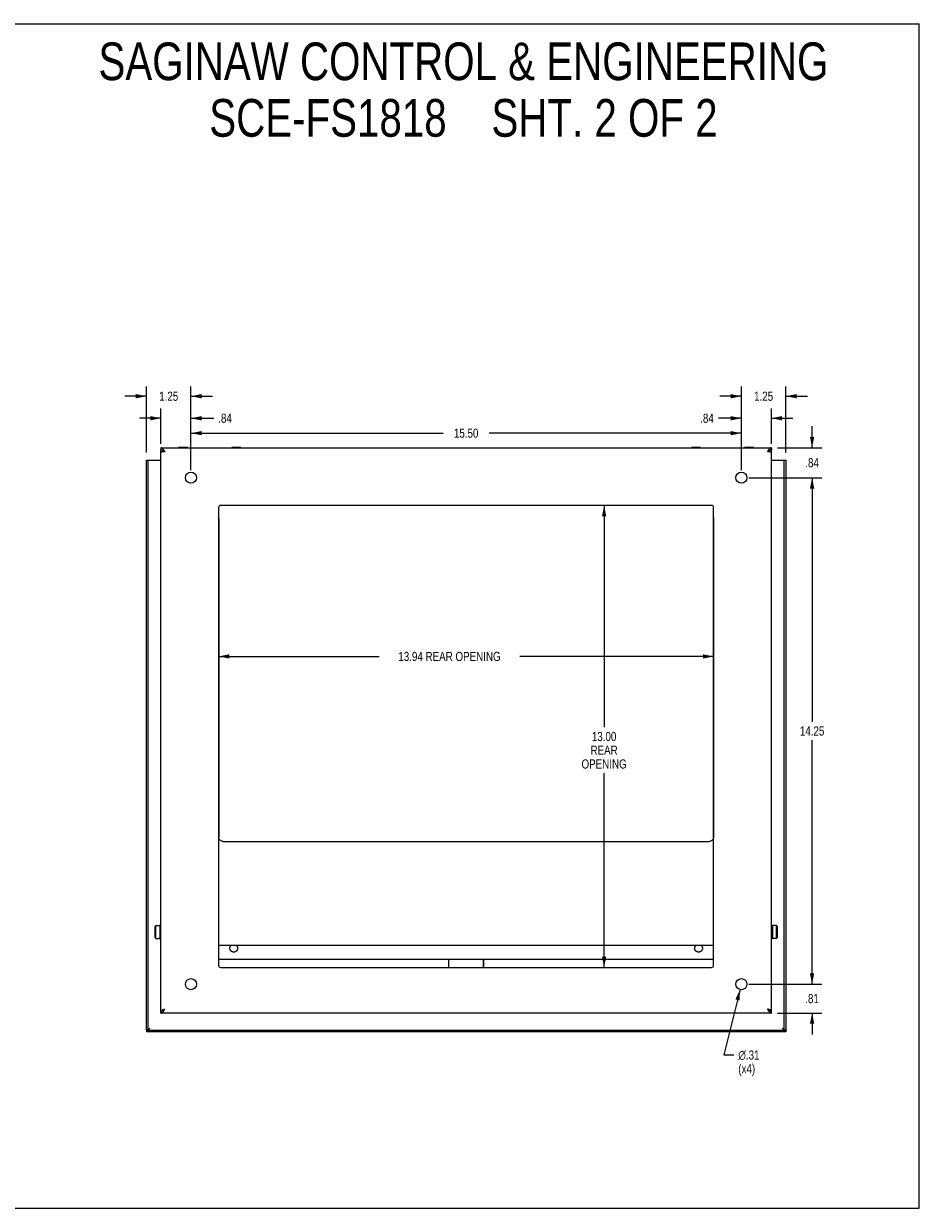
# Model space of a CAD drawing. Header units: inches. Extents: x 0 to 51.5, y 0 to 33.3.
# Tile 3 of 3: x 26.3 to 51.5, y 0 to 33.3. Entities that reach past the tile are written whole.
import ezdxf

# ---------------------------------------------------------------- set-up
doc = ezdxf.new("R2010")
doc.units = ezdxf.units.IN
doc.header["$LTSCALE"] = 2.833333
doc.header["$MEASUREMENT"] = 0
doc.layers.get('0').update_dxf_attribs({"linetype": 'CONTINUOUS'})
doc.layers.add('02___PRT_ALL_AXES', color=7, linetype='CONTINUOUS')
doc.layers.add('DIMENSIONS', color=7, linetype='CONTINUOUS')
doc.styles.get("Standard").update_dxf_attribs({"font": 'txt', "width": 0.8})
doc.styles.add('TEXTSTYLE_1', font='gdt', dxfattribs={"width": 0.8})
doc.dimstyles.new('DIMSTYLE_1', dxfattribs={"dimtxt": 0.257576, "dimasz": 0.30303, "dimexe": 0.09, "dimexo": 0.07, "dimgap": 0.0425, "dimtad": 0, "dimtih": 1, "dimtoh": 1, "dimzin": 4, "dimdsep": 46, "dimtxsty": 'Standard', "dimblk": '_FILLED', "dimblk1": '_FILLED', "dimblk2": '_FILLED', "dimcen": 0.09, "dimadec": 0, "dimazin": 0, "dimtfac": 1, "dimtofl": 0, "dimtmove": 0, "dimatfit": 3, "dimldrblk": '_FILLED', "dimfxl": 0, "dimtolj": 1, "dimtzin": 4, "dimarcsym": 0})
doc.dimstyles.new('DIMSTYLE_2', dxfattribs={"dimtxt": 0.257576, "dimasz": 0.30303, "dimexe": 0.09, "dimexo": 0.07, "dimgap": 0.09, "dimtad": 0, "dimtih": 1, "dimtoh": 1, "dimzin": 4, "dimdsep": 46, "dimtxsty": 'Standard', "dimblk": '_FILLED', "dimblk1": '_FILLED', "dimblk2": '_FILLED', "dimcen": 0.09, "dimadec": 0, "dimazin": 0, "dimtfac": 1, "dimtofl": 0, "dimtmove": 0, "dimatfit": 3, "dimldrblk": '_FILLED', "dimfxl": 0, "dimtolj": 1, "dimtzin": 4, "dimarcsym": 0})

# ---------------------------------------------------------------- blocks, each defined once
blk = doc.blocks.new('_FILLED')
at = {"color": 0, "linetype": 'ByBlock'}
blk.add_solid([(0, 0), (-1, 0.2), (-1, -0.2)], dxfattribs=at)
blk = doc.blocks.new('*D3')
at = {"layer": 'DIMENSIONS', "color": 2, "linetype": 'Continuous'}
for p, q in [((31.006, 20.769), (31.006, 22.084)), ((46.506, 20.769), (46.506, 22.084)), ((31.006, 21.811), (38.112, 21.811)), ((46.506, 21.811), (39.399, 21.811))]:
    blk.add_line(p, q, dxfattribs=at)
at = {"layer": 'DIMENSIONS', "color": 2, "linetype": 'Continuous', "xscale": 0.303030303, "yscale": 0.303030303, "zscale": 0.303030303, "rotation": 180}
blk.add_blockref('_FILLED', (31.006, 21.811), dxfattribs=at)
at = {"layer": 'DIMENSIONS', "color": 2, "linetype": 'Continuous', "xscale": 0.303030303, "yscale": 0.303030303, "zscale": 0.303030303}
blk.add_blockref('_FILLED', (46.506, 21.811), dxfattribs=at)
at = {"layer": 'DIMENSIONS', "color": 2, "linetype": 'Continuous', "insert": (38.756, 21.94), "char_height": 0.2576, "width": 1.0303, "attachment_point": 2, "line_spacing_factor": 0.9}
blk.add_mtext('15.50', dxfattribs=at)
blk = doc.blocks.new('*D4')
at = {"layer": 'DIMENSIONS', "color": 2, "linetype": 'Continuous'}
for p, q in [((46.506, 20.769), (46.506, 23.124)), ((47.756, 21.263), (47.756, 23.124)), ((46.506, 22.851), (45.899, 22.851)), ((47.756, 22.851), (48.362, 22.851))]:
    blk.add_line(p, q, dxfattribs=at)
at = {"layer": 'DIMENSIONS', "color": 2, "linetype": 'Continuous', "xscale": 0.303030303, "yscale": 0.303030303, "zscale": 0.303030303}
blk.add_blockref('_FILLED', (46.506, 22.851), dxfattribs=at)
at = {"layer": 'DIMENSIONS', "color": 2, "linetype": 'Continuous', "xscale": 0.303030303, "yscale": 0.303030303, "zscale": 0.303030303, "rotation": 180}
blk.add_blockref('_FILLED', (47.756, 22.851), dxfattribs=at)
at = {"layer": 'DIMENSIONS', "color": 2, "linetype": 'Continuous', "insert": (47.131, 22.98), "char_height": 0.2576, "width": 0.82424, "attachment_point": 2, "line_spacing_factor": 0.9}
blk.add_mtext('1.25', dxfattribs=at)
blk = doc.blocks.new('*D5')
at = {"layer": 'DIMENSIONS', "color": 2, "linetype": 'Continuous'}
for p, q in [((46.506, 20.769), (46.506, 22.504)), ((47.349, 21.513), (47.349, 22.504)), ((46.506, 22.231), (45.857, 22.231)), ((47.349, 22.231), (47.955, 22.231))]:
    blk.add_line(p, q, dxfattribs=at)
at = {"layer": 'DIMENSIONS', "color": 2, "linetype": 'Continuous', "xscale": 0.303030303, "yscale": 0.303030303, "zscale": 0.303030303}
blk.add_blockref('_FILLED', (46.506, 22.231), dxfattribs=at)
at = {"layer": 'DIMENSIONS', "color": 2, "linetype": 'Continuous', "xscale": 0.303030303, "yscale": 0.303030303, "zscale": 0.303030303, "rotation": 180}
blk.add_blockref('_FILLED', (47.349, 22.231), dxfattribs=at)
at = {"layer": 'DIMENSIONS', "color": 2, "linetype": 'Continuous', "insert": (45.728, 22.36), "char_height": 0.2576, "width": 0.61818, "attachment_point": 3, "line_spacing_factor": 0.9}
blk.add_mtext('.84', dxfattribs=at)
blk = doc.blocks.new('*D6')
at = {"layer": 'DIMENSIONS', "color": 2, "linetype": 'Continuous'}
for p, q in [((30.162, 21.513), (30.162, 22.504)), ((31.006, 20.769), (31.006, 22.504)), ((30.162, 22.231), (29.556, 22.231)), ((31.006, 22.231), (31.647, 22.231))]:
    blk.add_line(p, q, dxfattribs=at)
at = {"layer": 'DIMENSIONS', "color": 2, "linetype": 'Continuous', "xscale": 0.303030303, "yscale": 0.303030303, "zscale": 0.303030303}
blk.add_blockref('_FILLED', (30.162, 22.231), dxfattribs=at)
at = {"layer": 'DIMENSIONS', "color": 2, "linetype": 'Continuous', "xscale": 0.303030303, "yscale": 0.303030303, "zscale": 0.303030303, "rotation": 180}
blk.add_blockref('_FILLED', (31.006, 22.231), dxfattribs=at)
at = {"layer": 'DIMENSIONS', "color": 2, "linetype": 'Continuous', "insert": (31.776, 22.36), "char_height": 0.2576, "width": 0.61818, "attachment_point": 1, "line_spacing_factor": 0.9}
blk.add_mtext('.84', dxfattribs=at)
blk = doc.blocks.new('*D7')
at = {"layer": 'DIMENSIONS', "color": 2, "linetype": 'Continuous'}
for p, q in [((29.756, 21.263), (29.756, 23.124)), ((31.006, 20.769), (31.006, 23.124)), ((29.756, 22.851), (29.149, 22.851)), ((31.006, 22.851), (31.612, 22.851))]:
    blk.add_line(p, q, dxfattribs=at)
at = {"layer": 'DIMENSIONS', "color": 2, "linetype": 'Continuous', "xscale": 0.303030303, "yscale": 0.303030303, "zscale": 0.303030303}
blk.add_blockref('_FILLED', (29.756, 22.851), dxfattribs=at)
at = {"layer": 'DIMENSIONS', "color": 2, "linetype": 'Continuous', "xscale": 0.303030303, "yscale": 0.303030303, "zscale": 0.303030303, "rotation": 180}
blk.add_blockref('_FILLED', (31.006, 22.851), dxfattribs=at)
at = {"layer": 'DIMENSIONS', "color": 2, "linetype": 'Continuous', "insert": (30.381, 22.98), "char_height": 0.2576, "width": 0.82424, "attachment_point": 2, "line_spacing_factor": 0.9}
blk.add_mtext('1.25', dxfattribs=at)
blk = doc.blocks.new('*D8')
at = {"layer": 'DIMENSIONS', "color": 2, "linetype": 'Continuous'}
for p, q in [((48.496, 21.401), (48.496, 22.007)), ((47.521, 21.401), (48.769, 21.401)), ((46.718, 20.557), (48.769, 20.557)), ((48.496, 20.557), (48.496, 19.951))]:
    blk.add_line(p, q, dxfattribs=at)
at = {"layer": 'DIMENSIONS', "color": 2, "linetype": 'Continuous', "xscale": 0.303030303, "yscale": 0.303030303, "zscale": 0.303030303}
for p, rotation in [((48.496, 21.401), 270), ((48.496, 20.557), 90)]:
    blk.add_blockref('_FILLED', p, dxfattribs=dict(at, rotation=rotation))
at = {"layer": 'DIMENSIONS', "color": 2, "linetype": 'Continuous', "insert": (48.496, 21.108), "char_height": 0.2576, "width": 0.61818, "attachment_point": 2, "line_spacing_factor": 0.9}
blk.add_mtext('.84', dxfattribs=at)
blk = doc.blocks.new('*D9')
at = {"layer": 'DIMENSIONS', "color": 2, "linetype": 'Continuous'}
for p, q in [((46.718, 20.557), (48.769, 20.557)), ((48.496, 20.557), (48.496, 13.69)), ((48.496, 6.307), (48.496, 13.175)), ((46.718, 6.307), (48.769, 6.307))]:
    blk.add_line(p, q, dxfattribs=at)
at = {"layer": 'DIMENSIONS', "color": 2, "linetype": 'Continuous', "xscale": 0.303030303, "yscale": 0.303030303, "zscale": 0.303030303}
for p, rotation in [((48.496, 20.557), 90), ((48.496, 6.307), 270)]:
    blk.add_blockref('_FILLED', p, dxfattribs=dict(at, rotation=rotation))
at = {"layer": 'DIMENSIONS', "color": 2, "linetype": 'Continuous', "insert": (48.496, 13.561), "char_height": 0.2576, "width": 1.0303, "attachment_point": 2, "line_spacing_factor": 0.9}
blk.add_mtext('14.25', dxfattribs=at)
blk = doc.blocks.new('*D10')
at = {"layer": 'DIMENSIONS', "color": 2, "linetype": 'Continuous'}
for p, q in [((48.496, 6.307), (48.496, 6.913)), ((46.718, 6.307), (48.769, 6.307)), ((47.521, 5.495), (48.769, 5.495)), ((48.496, 5.495), (48.496, 4.889))]:
    blk.add_line(p, q, dxfattribs=at)
at = {"layer": 'DIMENSIONS', "color": 2, "linetype": 'Continuous', "xscale": 0.303030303, "yscale": 0.303030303, "zscale": 0.303030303}
for p, rotation in [((48.496, 6.307), 270), ((48.496, 5.495), 90)]:
    blk.add_blockref('_FILLED', p, dxfattribs=dict(at, rotation=rotation))
at = {"layer": 'DIMENSIONS', "color": 2, "linetype": 'Continuous', "insert": (48.496, 6.03), "char_height": 0.2576, "width": 0.61818, "attachment_point": 2, "line_spacing_factor": 0.9}
blk.add_mtext('.81', dxfattribs=at)
blk = doc.blocks.new('*D11')
at = {"layer": 'DIMENSIONS', "color": 2, "linetype": 'Continuous'}
for p, q in [((31.787, 15.529), (36.303, 15.529)), ((45.724, 15.529), (40.269, 15.529))]:
    blk.add_line(p, q, dxfattribs=at)
at = {"layer": 'DIMENSIONS', "color": 2, "linetype": 'Continuous', "xscale": 0.303030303, "yscale": 0.303030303, "zscale": 0.303030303, "rotation": 180}
blk.add_blockref('_FILLED', (31.787, 15.529), dxfattribs=at)
at = {"layer": 'DIMENSIONS', "color": 2, "linetype": 'Continuous', "xscale": 0.303030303, "yscale": 0.303030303, "zscale": 0.303030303}
blk.add_blockref('_FILLED', (45.724, 15.529), dxfattribs=at)
at = {"layer": 'DIMENSIONS', "color": 2, "linetype": 'Continuous', "insert": (38.286, 15.658), "char_height": 0.25758, "width": 3.70909, "attachment_point": 2, "line_spacing_factor": 0.9}
blk.add_mtext('13.94 REAR OPENING', dxfattribs=at)
blk = doc.blocks.new('*D12')
at = {"layer": 'DIMENSIONS', "color": 2, "linetype": 'Continuous'}
for p, q in [((42.64, 19.776), (42.64, 13.534)), ((42.64, 6.776), (42.64, 12.246))]:
    blk.add_line(p, q, dxfattribs=at)
at = {"layer": 'DIMENSIONS', "color": 2, "linetype": 'Continuous', "xscale": 0.303030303, "yscale": 0.303030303, "zscale": 0.303030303}
for p, rotation in [((42.64, 19.776), 90), ((42.64, 6.776), 270)]:
    blk.add_blockref('_FILLED', p, dxfattribs=dict(at, rotation=rotation))
at = {"layer": 'DIMENSIONS', "color": 2, "linetype": 'Continuous', "insert": (42.64, 13.405), "char_height": 0.2576, "width": 1.44242, "attachment_point": 2, "line_spacing_factor": 0.9}
blk.add_mtext('13.00\\PREAR\\POPENING', dxfattribs=at)
blk = doc.blocks.new('*D13')
at = {"layer": 'DIMENSIONS', "color": 2, "linetype": 'Continuous'}
for p, q in [((46.468, 6.156), (46.012, 4.314)), ((46.012, 4.314), (46.29, 4.314))]:
    blk.add_line(p, q, dxfattribs=at)
at = {"layer": 'DIMENSIONS', "color": 2, "linetype": 'Continuous', "xscale": 0.303030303, "yscale": 0.303030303, "zscale": 0.303030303, "rotation": 76.09166487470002}
blk.add_blockref('_FILLED', (46.468, 6.156), dxfattribs=at)
at = {"layer": 'DIMENSIONS', "color": 2, "linetype": 'Continuous', "insert": (46.419, 4.443), "char_height": 0.25758, "width": 0.96162, "attachment_point": 1, "line_spacing_factor": 0.9, "style": 'TEXTSTYLE_1'}
blk.add_mtext('{\\Fgdt;n}\\Ftxt;.31\\P(x4)', dxfattribs=at)

msp = doc.modelspace()

# ---------------------------------------------------------------- linework, layer by layer
at = {"color": 7, "linetype": 'Continuous'}
for p, q in [((0, 33.333), (51.515, 33.333)), ((51.515, 0), (51.515, 33.333)), ((30.162, 21.401), (30.162, 21.341)), ((30.659, 21.405), (30.659, 21.401)), ((30.915, 21.405), (30.659, 21.405)), ((30.915, 21.405), (30.915, 21.401)), ((32.159, 21.405), (32.159, 21.401)), ((32.415, 21.405), (32.159, 21.405)), ((32.415, 21.405), (32.415, 21.401)), ((45.096, 21.405), (45.096, 21.401)), ((45.352, 21.405), (45.096, 21.405)), ((45.352, 21.405), (45.352, 21.401)), ((46.596, 21.405), (46.596, 21.401)), ((46.852, 21.405), (46.596, 21.405)), ((46.852, 21.405), (46.852, 21.401)), ((47.349, 21.401), (47.349, 21.341)), ((29.756, 21.051), (30.162, 21.051)), ((29.804, 5.021), (29.804, 21.051)), ((30.222, 21.324), (30.222, 21.285)), ((30.251, 21.305), (30.248, 21.308)), ((30.255, 21.303), (30.251, 21.305)), ((30.258, 21.3), (30.255, 21.303)), ((30.263, 21.297), (30.258, 21.3)), ((30.274, 21.289), (30.263, 21.297)), ((47.248, 21.297), (47.237, 21.289)), ((47.253, 21.3), (47.248, 21.297)), ((47.257, 21.303), (47.253, 21.3)), ((47.26, 21.305), (47.257, 21.303)), ((47.289, 21.285), (47.289, 21.324)), ((47.349, 21.051), (47.756, 21.051)), ((47.708, 5.021), (47.708, 21.051)), ((31.79, 19.398), (31.787, 19.436)), ((31.79, 19.398), (31.79, 10.448)), ((45.724, 19.436), (45.721, 19.398)), ((45.721, 19.398), (45.721, 10.448)), ((31.915, 10.323), (45.596, 10.323)), ((30.002, 7.941), (30.022, 7.961)), ((30.002, 7.61), (30.002, 7.941)), ((30.022, 7.59), (30.022, 7.961)), ((30.134, 7.941), (30.134, 7.61)), ((47.377, 7.941), (47.377, 7.61)), ((47.509, 7.941), (47.489, 7.961)), ((47.489, 7.961), (47.489, 7.59)), ((47.509, 7.941), (47.509, 7.61)), ((30.002, 7.61), (30.022, 7.59)), ((45.724, 7.398), (31.787, 7.398)), ((47.509, 7.61), (47.489, 7.59)), ((38.256, 7.005), (38.256, 6.776)), ((38.263, 7.005), (38.263, 6.776)), ((39.248, 6.776), (39.248, 7.005)), ((39.256, 6.776), (39.256, 7.005)), ((30.162, 5.495), (30.162, 5.555)), ((30.251, 5.59), (30.255, 5.593)), ((30.255, 5.593), (30.258, 5.595)), ((30.257, 5.596), (30.26, 5.598)), ((30.258, 5.595), (30.263, 5.599)), ((30.26, 5.598), (30.263, 5.6)), ((30.263, 5.599), (30.274, 5.607)), ((30.263, 5.6), (30.266, 5.602)), ((30.266, 5.602), (30.271, 5.605)), ((30.271, 5.605), (30.274, 5.607)), ((47.245, 5.602), (47.237, 5.607)), ((47.237, 5.607), (47.248, 5.599)), ((47.248, 5.6), (47.245, 5.602)), ((47.251, 5.598), (47.248, 5.6)), ((47.248, 5.599), (47.253, 5.595)), ((47.253, 5.595), (47.257, 5.593)), ((47.257, 5.593), (47.26, 5.59)), ((47.26, 5.59), (47.264, 5.588)), ((47.349, 5.495), (47.349, 5.555)), ((29.804, 5.021), (29.756, 5.021)), ((29.756, 5.016), (29.756, 4.968)), ((29.756, 5.016), (47.756, 5.016)), ((29.837, 5.052), (29.834, 5.05)), ((29.838, 5.055), (29.836, 5.053)), ((29.84, 5.055), (29.837, 5.052)), ((29.841, 5.057), (29.838, 5.055)), ((29.844, 5.058), (29.84, 5.055)), ((29.845, 5.059), (29.841, 5.057)), ((29.851, 5.063), (29.844, 5.058)), ((29.851, 5.063), (29.845, 5.059)), ((47.661, 5.063), (47.666, 5.059)), ((47.665, 5.059), (47.661, 5.063)), ((47.67, 5.056), (47.665, 5.059)), ((47.666, 5.059), (47.67, 5.057)), ((47.67, 5.057), (47.673, 5.055)), ((47.673, 5.054), (47.67, 5.056)), ((47.676, 5.051), (47.673, 5.054)), ((47.679, 5.049), (47.676, 5.051)), ((47.682, 5.047), (47.679, 5.049)), ((47.707, 5.021), (47.756, 5.021)), ((47.756, 5.016), (47.756, 4.968)), ((0, 0), (51.515, 0))]:
    msp.add_line(p, q, dxfattribs=at)
at = {"color": 3, "linetype": 'Continuous'}
for p, q in [((30.162, 21.401), (47.349, 21.401)), ((30.162, 5.555), (30.162, 21.341)), ((47.349, 5.555), (47.349, 21.341)), ((29.756, 5.021), (29.756, 21.051)), ((30.183, 21.281), (30.18, 21.281)), ((30.186, 21.282), (30.183, 21.281)), ((30.189, 21.282), (30.186, 21.282)), ((30.193, 21.282), (30.189, 21.282)), ((30.196, 21.283), (30.193, 21.282)), ((30.202, 21.283), (30.196, 21.283)), ((30.208, 21.284), (30.202, 21.283)), ((30.217, 21.285), (30.208, 21.284)), ((30.229, 21.286), (30.217, 21.285)), ((30.248, 21.287), (30.229, 21.286)), ((30.274, 21.289), (30.248, 21.287)), ((30.256, 21.316), (30.253, 21.322)), ((30.26, 21.311), (30.256, 21.316)), ((30.263, 21.305), (30.26, 21.311)), ((30.27, 21.295), (30.263, 21.305)), ((30.274, 21.289), (30.27, 21.295)), ((47.246, 21.303), (47.237, 21.289)), ((47.24, 21.289), (47.237, 21.289)), ((47.245, 21.288), (47.24, 21.289)), ((47.275, 21.286), (47.245, 21.288)), ((47.25, 21.308), (47.246, 21.303)), ((47.253, 21.314), (47.25, 21.308)), ((47.29, 21.285), (47.275, 21.286)), ((47.298, 21.284), (47.29, 21.285)), ((47.305, 21.284), (47.298, 21.284)), ((47.311, 21.283), (47.305, 21.284)), ((47.317, 21.283), (47.311, 21.283)), ((47.32, 21.282), (47.317, 21.283)), ((47.328, 21.281), (47.325, 21.282)), ((47.756, 21.051), (47.756, 5.021)), ((31.787, 19.714), (31.787, 6.839)), ((45.662, 19.776), (31.849, 19.776)), ((45.724, 6.839), (45.724, 19.714)), ((45.724, 7.005), (31.787, 7.005)), ((32.321, 7.323), (32.321, 7.317)), ((45.408, 7.323), (45.408, 7.317)), ((31.849, 6.776), (45.662, 6.776)), ((47.349, 5.495), (30.162, 5.495)), ((30.215, 5.588), (30.219, 5.59)), ((30.219, 5.59), (30.224, 5.591)), ((30.224, 5.591), (30.229, 5.593)), ((30.229, 5.593), (30.233, 5.595)), ((30.233, 5.595), (30.238, 5.596)), ((30.238, 5.596), (30.243, 5.598)), ((30.243, 5.598), (30.248, 5.599)), ((30.248, 5.599), (30.256, 5.601)), ((30.256, 5.601), (30.263, 5.604)), ((30.258, 5.582), (30.262, 5.588)), ((30.262, 5.588), (30.265, 5.593)), ((30.265, 5.593), (30.274, 5.607)), ((47.255, 5.601), (47.237, 5.607)), ((47.237, 5.607), (47.241, 5.601)), ((47.241, 5.601), (47.248, 5.59)), ((47.248, 5.59), (47.251, 5.585)), ((47.251, 5.585), (47.255, 5.58)), ((47.265, 5.598), (47.255, 5.601)), ((47.255, 5.58), (47.258, 5.574)), ((47.273, 5.596), (47.265, 5.598)), ((47.278, 5.595), (47.273, 5.596)), ((47.283, 5.593), (47.278, 5.595)), ((47.287, 5.591), (47.283, 5.593)), ((47.292, 5.59), (47.287, 5.591)), ((47.756, 4.968), (29.756, 4.968))]:
    msp.add_line(p, q, dxfattribs=at)
for points in [[(30.253, 21.322), (30.251, 21.324), (30.249, 21.327), (30.248, 21.329), (30.246, 21.332), (30.244, 21.334), (30.242, 21.337), (30.241, 21.339), (30.239, 21.342), (30.237, 21.344), (30.235, 21.347), (30.234, 21.349), (30.232, 21.351), (30.23, 21.354), (30.228, 21.356), (30.227, 21.358), (30.225, 21.36), (30.223, 21.362), (30.221, 21.364), (30.22, 21.366), (30.218, 21.368), (30.216, 21.37), (30.214, 21.372), (30.213, 21.374), (30.211, 21.376), (30.209, 21.377), (30.207, 21.379), (30.206, 21.381), (30.204, 21.382), (30.202, 21.384), (30.2, 21.385), (30.199, 21.386), (30.197, 21.388), (30.195, 21.389), (30.193, 21.39), (30.192, 21.391), (30.19, 21.393), (30.188, 21.394), (30.186, 21.394), (30.185, 21.395), (30.183, 21.396), (30.181, 21.397), (30.179, 21.398), (30.178, 21.398), (30.176, 21.399), (30.174, 21.399), (30.172, 21.4), (30.171, 21.4), (30.169, 21.4), (30.167, 21.401), (30.165, 21.401), (30.164, 21.401), (30.162, 21.401)], [(47.349, 21.401), (47.348, 21.401), (47.346, 21.401), (47.344, 21.401), (47.342, 21.4), (47.341, 21.4), (47.339, 21.4), (47.337, 21.399), (47.335, 21.399), (47.334, 21.398), (47.332, 21.398), (47.33, 21.397), (47.328, 21.396), (47.327, 21.395), (47.325, 21.394), (47.323, 21.394), (47.321, 21.393), (47.32, 21.391), (47.318, 21.39), (47.316, 21.389), (47.314, 21.388), (47.313, 21.386), (47.311, 21.385), (47.309, 21.384), (47.307, 21.382), (47.306, 21.381), (47.304, 21.379), (47.302, 21.377), (47.3, 21.376), (47.299, 21.374), (47.297, 21.372), (47.295, 21.37), (47.293, 21.368), (47.292, 21.366), (47.29, 21.364), (47.288, 21.362), (47.286, 21.36), (47.285, 21.358), (47.283, 21.356), (47.281, 21.354), (47.279, 21.351), (47.278, 21.349), (47.276, 21.347), (47.274, 21.344), (47.272, 21.342), (47.271, 21.339), (47.269, 21.337), (47.267, 21.334), (47.265, 21.332), (47.264, 21.329), (47.262, 21.327), (47.26, 21.324), (47.258, 21.322), (47.257, 21.319), (47.253, 21.314)], [(30.18, 21.281), (30.179, 21.281), (30.177, 21.28), (30.176, 21.28), (30.175, 21.28), (30.174, 21.28), (30.172, 21.28), (30.171, 21.279), (30.17, 21.279), (30.169, 21.279), (30.168, 21.279), (30.168, 21.279), (30.167, 21.279), (30.166, 21.278), (30.165, 21.278), (30.165, 21.278), (30.164, 21.278), (30.164, 21.278), (30.163, 21.277), (30.163, 21.277), (30.163, 21.277), (30.162, 21.277), (30.162, 21.277), (30.162, 21.276), (30.162, 21.276), (30.162, 21.276)], [(47.325, 21.282), (47.323, 21.282), (47.32, 21.282)], [(47.349, 21.276), (47.349, 21.276), (47.349, 21.276), (47.349, 21.277), (47.349, 21.277), (47.349, 21.277), (47.348, 21.277), (47.348, 21.277), (47.347, 21.278), (47.347, 21.278), (47.346, 21.278), (47.346, 21.278), (47.345, 21.278), (47.344, 21.279), (47.344, 21.279), (47.343, 21.279), (47.342, 21.279), (47.341, 21.279), (47.34, 21.279), (47.339, 21.28), (47.338, 21.28), (47.336, 21.28), (47.335, 21.28), (47.334, 21.28), (47.333, 21.281), (47.331, 21.281), (47.328, 21.281)], [(32.103, 7.317), (32.103, 7.323), (32.103, 7.33), (32.104, 7.336), (32.106, 7.342), (32.107, 7.348), (32.109, 7.353), (32.111, 7.359), (32.114, 7.365), (32.116, 7.37), (32.12, 7.375), (32.123, 7.38), (32.127, 7.385), (32.131, 7.39), (32.135, 7.394), (32.139, 7.398)], [(32.285, 7.398), (32.289, 7.394), (32.293, 7.39), (32.297, 7.385), (32.301, 7.38), (32.304, 7.375), (32.307, 7.37), (32.31, 7.365), (32.313, 7.359), (32.315, 7.353), (32.317, 7.348), (32.318, 7.342), (32.319, 7.336), (32.32, 7.33), (32.321, 7.323)], [(45.19, 7.317), (45.19, 7.323), (45.191, 7.33), (45.192, 7.336), (45.193, 7.342), (45.195, 7.348), (45.196, 7.353), (45.199, 7.359), (45.201, 7.365), (45.204, 7.37), (45.207, 7.375), (45.21, 7.38), (45.214, 7.385), (45.218, 7.39), (45.222, 7.394), (45.226, 7.398)], [(45.373, 7.398), (45.376, 7.394), (45.381, 7.39), (45.385, 7.385), (45.388, 7.38), (45.392, 7.375), (45.395, 7.37), (45.398, 7.365), (45.4, 7.359), (45.402, 7.353), (45.404, 7.348), (45.406, 7.342), (45.407, 7.336), (45.408, 7.33), (45.408, 7.323)], [(32.321, 7.317), (32.321, 7.311), (32.32, 7.305), (32.319, 7.299), (32.318, 7.293), (32.317, 7.287), (32.315, 7.281), (32.313, 7.276), (32.31, 7.27), (32.307, 7.265), (32.304, 7.259), (32.301, 7.254), (32.297, 7.249), (32.293, 7.245), (32.289, 7.24), (32.284, 7.236), (32.28, 7.232), (32.275, 7.228), (32.27, 7.225), (32.265, 7.222), (32.259, 7.219), (32.254, 7.217), (32.248, 7.214), (32.242, 7.213), (32.236, 7.211), (32.23, 7.21), (32.224, 7.209), (32.218, 7.209), (32.212, 7.208), (32.206, 7.209), (32.2, 7.209), (32.194, 7.21), (32.188, 7.211), (32.182, 7.213), (32.176, 7.214), (32.17, 7.217), (32.165, 7.219), (32.159, 7.222), (32.154, 7.225), (32.149, 7.228), (32.144, 7.232), (32.139, 7.236), (32.135, 7.24), (32.131, 7.245), (32.127, 7.249), (32.123, 7.254), (32.12, 7.259), (32.116, 7.265), (32.114, 7.27), (32.111, 7.276), (32.109, 7.281), (32.107, 7.287), (32.106, 7.293), (32.104, 7.299), (32.103, 7.305), (32.103, 7.311), (32.103, 7.317)], [(45.408, 7.317), (45.408, 7.311), (45.408, 7.305), (45.407, 7.299), (45.406, 7.293), (45.404, 7.287), (45.402, 7.281), (45.4, 7.276), (45.398, 7.27), (45.395, 7.265), (45.392, 7.259), (45.388, 7.254), (45.385, 7.249), (45.381, 7.245), (45.376, 7.24), (45.372, 7.236), (45.367, 7.232), (45.362, 7.228), (45.357, 7.225), (45.352, 7.222), (45.347, 7.219), (45.341, 7.217), (45.335, 7.214), (45.329, 7.213), (45.324, 7.211), (45.318, 7.21), (45.312, 7.209), (45.305, 7.209), (45.299, 7.208), (45.293, 7.209), (45.287, 7.209), (45.281, 7.21), (45.275, 7.211), (45.269, 7.213), (45.263, 7.214), (45.258, 7.217), (45.252, 7.219), (45.247, 7.222), (45.241, 7.225), (45.236, 7.228), (45.231, 7.232), (45.227, 7.236), (45.222, 7.24), (45.218, 7.245), (45.214, 7.249), (45.21, 7.254), (45.207, 7.259), (45.204, 7.265), (45.201, 7.27), (45.199, 7.276), (45.196, 7.281), (45.195, 7.287), (45.193, 7.293), (45.192, 7.299), (45.191, 7.305), (45.19, 7.311), (45.19, 7.317)], [(30.162, 5.555), (30.162, 5.556), (30.162, 5.556), (30.162, 5.557), (30.162, 5.558), (30.163, 5.559), (30.163, 5.559), (30.163, 5.56), (30.164, 5.561), (30.164, 5.562), (30.165, 5.562), (30.165, 5.563), (30.166, 5.564), (30.167, 5.565), (30.168, 5.565), (30.168, 5.566), (30.169, 5.567), (30.17, 5.568), (30.171, 5.569), (30.172, 5.569), (30.174, 5.57), (30.175, 5.571), (30.176, 5.572), (30.177, 5.572), (30.179, 5.573), (30.18, 5.574), (30.181, 5.575), (30.183, 5.575), (30.184, 5.576), (30.186, 5.577), (30.188, 5.578), (30.189, 5.578), (30.191, 5.579), (30.193, 5.58), (30.195, 5.581), (30.196, 5.582), (30.198, 5.582), (30.2, 5.583), (30.202, 5.584), (30.204, 5.585), (30.206, 5.585), (30.208, 5.586), (30.211, 5.587), (30.213, 5.588), (30.215, 5.588)], [(30.162, 5.495), (30.164, 5.495), (30.165, 5.495), (30.167, 5.495), (30.169, 5.495), (30.171, 5.496), (30.172, 5.496), (30.174, 5.496), (30.176, 5.497), (30.178, 5.498), (30.179, 5.498), (30.181, 5.499), (30.183, 5.5), (30.185, 5.5), (30.186, 5.501), (30.188, 5.502), (30.19, 5.503), (30.192, 5.504), (30.193, 5.506), (30.195, 5.507), (30.197, 5.508), (30.199, 5.509), (30.2, 5.511), (30.202, 5.512), (30.204, 5.514), (30.206, 5.515), (30.207, 5.517), (30.209, 5.518), (30.211, 5.52), (30.213, 5.522), (30.214, 5.524), (30.216, 5.526), (30.218, 5.528), (30.22, 5.53), (30.221, 5.532), (30.223, 5.534), (30.225, 5.536), (30.227, 5.538), (30.228, 5.54), (30.23, 5.542), (30.232, 5.545), (30.234, 5.547), (30.235, 5.549), (30.237, 5.552), (30.239, 5.554), (30.241, 5.556), (30.242, 5.559), (30.244, 5.561), (30.246, 5.564), (30.248, 5.566), (30.249, 5.569), (30.251, 5.572), (30.253, 5.574), (30.255, 5.577), (30.258, 5.582)], [(30.263, 5.604), (30.271, 5.606), (30.274, 5.607)], [(47.258, 5.574), (47.26, 5.572), (47.262, 5.569), (47.264, 5.566), (47.265, 5.564), (47.267, 5.561), (47.269, 5.559), (47.271, 5.556), (47.272, 5.554), (47.274, 5.552), (47.276, 5.549), (47.278, 5.547), (47.279, 5.545), (47.281, 5.542), (47.283, 5.54), (47.285, 5.538), (47.286, 5.536), (47.288, 5.534), (47.29, 5.532), (47.292, 5.53), (47.293, 5.528), (47.295, 5.526), (47.297, 5.524), (47.299, 5.522), (47.3, 5.52), (47.302, 5.518), (47.304, 5.517), (47.306, 5.515), (47.307, 5.514), (47.309, 5.512), (47.311, 5.511), (47.313, 5.509), (47.314, 5.508), (47.316, 5.507), (47.318, 5.506), (47.32, 5.504), (47.321, 5.503), (47.323, 5.502), (47.325, 5.501), (47.327, 5.5), (47.328, 5.5), (47.33, 5.499), (47.332, 5.498), (47.334, 5.498), (47.335, 5.497), (47.337, 5.496), (47.339, 5.496), (47.341, 5.496), (47.342, 5.495), (47.344, 5.495), (47.346, 5.495), (47.348, 5.495), (47.349, 5.495)], [(47.349, 5.555), (47.349, 5.556), (47.349, 5.556), (47.349, 5.557), (47.349, 5.558), (47.349, 5.559), (47.348, 5.559), (47.348, 5.56), (47.347, 5.561), (47.347, 5.562), (47.346, 5.562), (47.346, 5.563), (47.345, 5.564), (47.344, 5.565), (47.344, 5.565), (47.343, 5.566), (47.342, 5.567), (47.341, 5.568), (47.34, 5.569), (47.339, 5.569), (47.338, 5.57), (47.336, 5.571), (47.335, 5.572), (47.334, 5.572), (47.333, 5.573), (47.331, 5.574), (47.33, 5.575), (47.328, 5.575), (47.327, 5.576), (47.325, 5.577), (47.323, 5.578), (47.322, 5.578), (47.32, 5.579), (47.318, 5.58), (47.317, 5.581), (47.315, 5.582), (47.313, 5.582), (47.311, 5.583), (47.309, 5.584), (47.307, 5.585), (47.305, 5.585), (47.303, 5.586), (47.301, 5.587), (47.298, 5.588), (47.296, 5.588), (47.292, 5.59)]]:
    msp.add_lwpolyline(points, dxfattribs=at)
at = {"color": 7, "linetype": 'Continuous'}
for points in [[(30.248, 21.308), (30.246, 21.309), (30.244, 21.31), (30.242, 21.311), (30.241, 21.312), (30.239, 21.314), (30.237, 21.315), (30.235, 21.316), (30.234, 21.317), (30.232, 21.318), (30.23, 21.319), (30.228, 21.32), (30.227, 21.321), (30.225, 21.322), (30.223, 21.323), (30.221, 21.324), (30.22, 21.325), (30.218, 21.326), (30.216, 21.327), (30.214, 21.328), (30.213, 21.328), (30.211, 21.329), (30.209, 21.33), (30.207, 21.331), (30.206, 21.332), (30.204, 21.332), (30.202, 21.333), (30.2, 21.334), (30.199, 21.334), (30.197, 21.335), (30.195, 21.335), (30.193, 21.336), (30.192, 21.337), (30.19, 21.337), (30.188, 21.338), (30.186, 21.338), (30.185, 21.338), (30.183, 21.339), (30.181, 21.339), (30.179, 21.339), (30.178, 21.34), (30.176, 21.34), (30.174, 21.34), (30.172, 21.34), (30.171, 21.341), (30.169, 21.341), (30.167, 21.341), (30.165, 21.341), (30.164, 21.341), (30.162, 21.341)], [(47.349, 21.341), (47.348, 21.341), (47.346, 21.341), (47.344, 21.341), (47.342, 21.341), (47.341, 21.341), (47.339, 21.34), (47.337, 21.34), (47.335, 21.34), (47.334, 21.34), (47.332, 21.339), (47.33, 21.339), (47.328, 21.339), (47.327, 21.338), (47.325, 21.338), (47.323, 21.338), (47.321, 21.337), (47.32, 21.337), (47.318, 21.336), (47.316, 21.335), (47.314, 21.335), (47.313, 21.334), (47.311, 21.334), (47.309, 21.333), (47.307, 21.332), (47.306, 21.332), (47.304, 21.331), (47.302, 21.33), (47.3, 21.329), (47.299, 21.328), (47.297, 21.328), (47.295, 21.327), (47.293, 21.326), (47.292, 21.325), (47.29, 21.324), (47.288, 21.323), (47.286, 21.322), (47.285, 21.321), (47.283, 21.32), (47.281, 21.319), (47.279, 21.318), (47.278, 21.317), (47.276, 21.316), (47.274, 21.315), (47.272, 21.314), (47.271, 21.312), (47.269, 21.311), (47.267, 21.31), (47.265, 21.309), (47.264, 21.308), (47.26, 21.305)], [(31.915, 10.323), (31.895, 10.325), (31.876, 10.329), (31.858, 10.337), (31.841, 10.347), (31.827, 10.36), (31.814, 10.375), (31.804, 10.391), (31.796, 10.409), (31.792, 10.428), (31.79, 10.448)], [(45.721, 10.448), (45.72, 10.428), (45.715, 10.409), (45.708, 10.391), (45.697, 10.375), (45.685, 10.36), (45.67, 10.347), (45.653, 10.337), (45.635, 10.329), (45.616, 10.325), (45.596, 10.323)], [(32.321, 7.317), (32.321, 7.312), (32.32, 7.306), (32.319, 7.3), (32.318, 7.294), (32.317, 7.288), (32.315, 7.282), (32.313, 7.277), (32.31, 7.271), (32.307, 7.266), (32.304, 7.26), (32.301, 7.255), (32.297, 7.25), (32.293, 7.246), (32.289, 7.241), (32.284, 7.237), (32.28, 7.233), (32.275, 7.229), (32.27, 7.226), (32.265, 7.223), (32.259, 7.22), (32.254, 7.218), (32.248, 7.215), (32.242, 7.214), (32.236, 7.212), (32.23, 7.211), (32.224, 7.21), (32.218, 7.209), (32.212, 7.209), (32.206, 7.209), (32.2, 7.21), (32.194, 7.211), (32.188, 7.212), (32.182, 7.214), (32.176, 7.215), (32.17, 7.218), (32.165, 7.22), (32.159, 7.223), (32.154, 7.226), (32.149, 7.229), (32.144, 7.233), (32.139, 7.237), (32.135, 7.241), (32.131, 7.246), (32.127, 7.25), (32.123, 7.255), (32.12, 7.26), (32.116, 7.266), (32.114, 7.271), (32.111, 7.277), (32.109, 7.282), (32.107, 7.288), (32.106, 7.294), (32.104, 7.3), (32.103, 7.306), (32.103, 7.312), (32.103, 7.317)], [(45.408, 7.317), (45.408, 7.312), (45.408, 7.306), (45.407, 7.3), (45.406, 7.294), (45.404, 7.288), (45.402, 7.282), (45.4, 7.277), (45.398, 7.271), (45.395, 7.266), (45.392, 7.26), (45.388, 7.255), (45.385, 7.25), (45.381, 7.246), (45.376, 7.241), (45.372, 7.237), (45.367, 7.233), (45.362, 7.229), (45.357, 7.226), (45.352, 7.223), (45.347, 7.22), (45.341, 7.218), (45.335, 7.215), (45.329, 7.214), (45.324, 7.212), (45.318, 7.211), (45.312, 7.21), (45.305, 7.209), (45.299, 7.209), (45.293, 7.209), (45.287, 7.21), (45.281, 7.211), (45.275, 7.212), (45.269, 7.214), (45.263, 7.215), (45.258, 7.218), (45.252, 7.22), (45.247, 7.223), (45.241, 7.226), (45.236, 7.229), (45.231, 7.233), (45.227, 7.237), (45.222, 7.241), (45.218, 7.246), (45.214, 7.25), (45.21, 7.255), (45.207, 7.26), (45.204, 7.266), (45.201, 7.271), (45.199, 7.277), (45.196, 7.282), (45.195, 7.288), (45.193, 7.294), (45.192, 7.3), (45.191, 7.306), (45.19, 7.312), (45.19, 7.317)], [(30.162, 5.555), (30.164, 5.555), (30.165, 5.555), (30.167, 5.555), (30.169, 5.555), (30.171, 5.555), (30.172, 5.555), (30.174, 5.556), (30.176, 5.556), (30.178, 5.556), (30.179, 5.556), (30.181, 5.557), (30.183, 5.557), (30.185, 5.557), (30.186, 5.558), (30.188, 5.558), (30.19, 5.559), (30.192, 5.559), (30.193, 5.56), (30.195, 5.56), (30.197, 5.561), (30.199, 5.562), (30.2, 5.562), (30.202, 5.563), (30.204, 5.564), (30.206, 5.564), (30.207, 5.565), (30.209, 5.566), (30.211, 5.567), (30.213, 5.567), (30.214, 5.568), (30.216, 5.569), (30.218, 5.57), (30.22, 5.571), (30.221, 5.572)], [(30.221, 5.572), (30.223, 5.573), (30.225, 5.574), (30.227, 5.575), (30.228, 5.576), (30.23, 5.577), (30.232, 5.578), (30.234, 5.579), (30.235, 5.58), (30.237, 5.581)], [(30.237, 5.581), (30.239, 5.582), (30.241, 5.583), (30.242, 5.585), (30.244, 5.586), (30.246, 5.587), (30.248, 5.588), (30.251, 5.59)], [(30.239, 5.582), (30.239, 5.583), (30.241, 5.584), (30.242, 5.585), (30.243, 5.586), (30.244, 5.587), (30.246, 5.588), (30.247, 5.589), (30.248, 5.59), (30.25, 5.591), (30.251, 5.592), (30.252, 5.593), (30.254, 5.594), (30.255, 5.595), (30.257, 5.596)], [(47.273, 5.582), (47.272, 5.583), (47.271, 5.584), (47.269, 5.585), (47.268, 5.586), (47.267, 5.587), (47.266, 5.588), (47.264, 5.589), (47.263, 5.59), (47.261, 5.591), (47.26, 5.592), (47.259, 5.593), (47.257, 5.594), (47.256, 5.595), (47.254, 5.596), (47.251, 5.598)], [(47.264, 5.588), (47.265, 5.587), (47.267, 5.586), (47.269, 5.585), (47.271, 5.583), (47.272, 5.582)], [(47.272, 5.582), (47.274, 5.581), (47.276, 5.58), (47.278, 5.579), (47.279, 5.578), (47.281, 5.577), (47.283, 5.576), (47.285, 5.575), (47.286, 5.574), (47.288, 5.573)], [(47.288, 5.573), (47.29, 5.572), (47.292, 5.571), (47.293, 5.57), (47.295, 5.569), (47.297, 5.568), (47.299, 5.567), (47.3, 5.567), (47.302, 5.566), (47.304, 5.565), (47.306, 5.564), (47.307, 5.564), (47.309, 5.563), (47.311, 5.562), (47.313, 5.562), (47.314, 5.561), (47.316, 5.56), (47.318, 5.56), (47.32, 5.559), (47.321, 5.559), (47.323, 5.558), (47.325, 5.558), (47.327, 5.557), (47.328, 5.557), (47.33, 5.557), (47.332, 5.556), (47.334, 5.556), (47.335, 5.556), (47.337, 5.556), (47.339, 5.555), (47.341, 5.555), (47.342, 5.555), (47.344, 5.555), (47.346, 5.555), (47.348, 5.555), (47.349, 5.555)], [(29.784, 5.021), (29.783, 5.021), (29.782, 5.02), (29.78, 5.02), (29.779, 5.019), (29.777, 5.019), (29.775, 5.019), (29.774, 5.018), (29.772, 5.018), (29.771, 5.017), (29.769, 5.017), (29.768, 5.017), (29.766, 5.017), (29.765, 5.017), (29.763, 5.016), (29.762, 5.016), (29.76, 5.016), (29.759, 5.016), (29.757, 5.016), (29.756, 5.016)], [(29.814, 5.037), (29.814, 5.036), (29.813, 5.035), (29.812, 5.034), (29.811, 5.033), (29.81, 5.032), (29.81, 5.031), (29.809, 5.031), (29.808, 5.03), (29.808, 5.029), (29.807, 5.028), (29.807, 5.027), (29.806, 5.026), (29.806, 5.025), (29.805, 5.024), (29.805, 5.024), (29.805, 5.023), (29.804, 5.022), (29.804, 5.021)], [(29.836, 5.053), (29.834, 5.052), (29.833, 5.052), (29.832, 5.051), (29.831, 5.05), (29.829, 5.049), (29.828, 5.048), (29.827, 5.047), (29.826, 5.046), (29.825, 5.045), (29.823, 5.045), (29.822, 5.044), (29.821, 5.043), (29.82, 5.042), (29.819, 5.041), (29.818, 5.04), (29.817, 5.039), (29.816, 5.038), (29.815, 5.038), (29.814, 5.037)], [(29.834, 5.05), (29.831, 5.048), (29.829, 5.047), (29.828, 5.046), (29.826, 5.044), (29.825, 5.043), (29.823, 5.042), (29.821, 5.041), (29.82, 5.04), (29.818, 5.039), (29.817, 5.038), (29.815, 5.037), (29.814, 5.036)], [(47.673, 5.055), (47.675, 5.053), (47.677, 5.052), (47.678, 5.052), (47.679, 5.051), (47.681, 5.05), (47.682, 5.049), (47.683, 5.048), (47.684, 5.047), (47.685, 5.046), (47.687, 5.045), (47.688, 5.045), (47.689, 5.044), (47.69, 5.043), (47.691, 5.042), (47.692, 5.041), (47.693, 5.04), (47.694, 5.039), (47.695, 5.038), (47.696, 5.038), (47.697, 5.037)], [(47.697, 5.036), (47.696, 5.037), (47.694, 5.038), (47.693, 5.039), (47.691, 5.04), (47.69, 5.041), (47.688, 5.042), (47.687, 5.043), (47.685, 5.044), (47.684, 5.046), (47.682, 5.047)], [(47.697, 5.037), (47.698, 5.036), (47.698, 5.035), (47.699, 5.034), (47.7, 5.033), (47.701, 5.032), (47.701, 5.031), (47.702, 5.031), (47.703, 5.03), (47.703, 5.029), (47.704, 5.028), (47.704, 5.027), (47.705, 5.026), (47.705, 5.025), (47.706, 5.024), (47.706, 5.024), (47.706, 5.023), (47.707, 5.022), (47.707, 5.021)], [(47.756, 5.016), (47.754, 5.016), (47.752, 5.016), (47.751, 5.016), (47.749, 5.016), (47.748, 5.016), (47.746, 5.017), (47.745, 5.017), (47.743, 5.017), (47.742, 5.017), (47.74, 5.017), (47.739, 5.018), (47.737, 5.018), (47.736, 5.019), (47.734, 5.019), (47.733, 5.019), (47.731, 5.02), (47.73, 5.02), (47.728, 5.021), (47.727, 5.021)]]:
    msp.add_lwpolyline(points, dxfattribs=at)
at = {"color": 3, "linetype": 'Continuous'}
for centre in [(31.006, 20.557), (46.506, 20.557), (31.006, 6.307), (46.506, 6.307)]:
    msp.add_circle(centre, 0.156, dxfattribs=at)
for centre, start, end in [((31.849, 19.714), 90, 180), ((45.662, 19.714), 0, 90), ((31.849, 6.839), 180, 270), ((45.662, 6.839), 270, 360)]:
    msp.add_arc(centre, 0.0625, start, end, dxfattribs=at)
at = {"color": 7, "linetype": 'Continuous'}
for centre, start, end in [((30.114, 7.941), 0, 90), ((30.154, 7.919), 180, 270), ((47.357, 7.919), 270, 360), ((47.397, 7.941), 90, 180), ((30.114, 7.61), 270, 360), ((30.154, 7.633), 90, 180), ((47.357, 7.633), 0, 90), ((47.397, 7.61), 180, 270)]:
    msp.add_arc(centre, 0.02, start, end, dxfattribs=at)
at = {"layer": '02___PRT_ALL_AXES', "color": 7, "linetype": 'Continuous'}
for p, q in [((30.022, 7.961), (30.114, 7.961)), ((30.154, 7.899), (30.162, 7.899)), ((47.357, 7.899), (47.349, 7.899)), ((47.489, 7.961), (47.397, 7.961)), ((30.022, 7.59), (30.114, 7.59)), ((30.154, 7.653), (30.162, 7.653)), ((47.357, 7.653), (47.349, 7.653)), ((47.489, 7.59), (47.397, 7.59))]:
    msp.add_line(p, q, dxfattribs=at)

# ---------------------------------------------------------------- texts
at = {"layer": 'DIMENSIONS', "color": 2, "linetype": 'Continuous', "insert": (38.679, 32.805), "char_height": 1.06061, "width": 24.60606, "attachment_point": 2, "line_spacing_factor": 0.9}
msp.add_mtext('SAGINAW CONTROL & ENGINEERING\\PSCE-FS1818    SHT. 2 OF 2', dxfattribs=at)

# ---------------------------------------------------------------- dimensions: what is measured, and where the dimension line sits
at = {"layer": 'DIMENSIONS', "color": 2, "linetype": 'Continuous'}
for base, p1, p2, picture, middle in [((31.006, 22.851), (29.756, 21.193), (31.006, 20.699), '*D7', (30.381, 22.851)), ((31.006, 22.231), (30.162, 21.443), (31.006, 20.699), '*D6', (32.085, 22.231)), ((46.506, 21.811), (31.006, 20.699), (46.506, 20.699), '*D3', (38.756, 21.811))]:
    dim = msp.add_linear_dim(base=base, p1=p1, p2=p2, dimstyle='DIMSTYLE_1', dxfattribs=at)
    dim.commit()
    dim.dimension.update_dxf_attribs({"geometry": picture, "text_midpoint": middle, "dimtype": 160})
for base, p1, p2, angle, picture, middle in [((46.506, 22.851), (47.756, 21.193), (46.506, 20.699), 180, '*D4', (47.131, 22.851)), ((46.506, 22.231), (47.349, 21.443), (46.506, 20.699), 180, '*D5', (45.419, 22.231)), ((48.496, 20.557), (47.451, 21.401), (46.648, 20.557), 270, '*D8', (48.496, 20.979)), ((48.496, 6.307), (46.648, 20.557), (46.648, 6.307), 270, '*D9', (48.496, 13.432)), ((48.496, 6.307), (47.451, 5.495), (46.648, 6.307), 90, '*D10', (48.496, 5.901))]:
    dim = msp.add_linear_dim(base=base, p1=p1, p2=p2, angle=angle, dimstyle='DIMSTYLE_1', dxfattribs=at)
    dim.commit()
    dim.dimension.update_dxf_attribs({"geometry": picture, "text_midpoint": middle, "dimtype": 160})
dim = msp.add_linear_dim(base=(45.724, 15.529), p1=(31.787, 19.714), p2=(45.724, 19.714), text='<> REAR OPENING', dimstyle='DIMSTYLE_1', dxfattribs=at)
dim.commit()
dim.dimension.update_dxf_attribs({"geometry": '*D11', "text_midpoint": (38.286, 15.529), "dimtype": 160})
dim = msp.add_linear_dim(base=(42.64, 6.776), p1=(45.662, 19.776), p2=(45.662, 6.776), angle=270, text='<>\\PREAR\\POPENING', dimstyle='DIMSTYLE_1', dxfattribs=at)
dim.commit()
dim.dimension.update_dxf_attribs({"geometry": '*D12', "text_midpoint": (42.64, 12.89), "dimtype": 160})
dim = msp.add_diameter_dim_2p(p1=(46.468, 6.156), p2=(46.543, 6.459), text='<>\\P(x4)', dimstyle='DIMSTYLE_2', dxfattribs=at)
dim.commit()
dim.dimension.update_dxf_attribs({"geometry": '*D13', "text_midpoint": (46.9, 4.121), "dimtype": 163})

doc.saveas('drawing.dxf')
